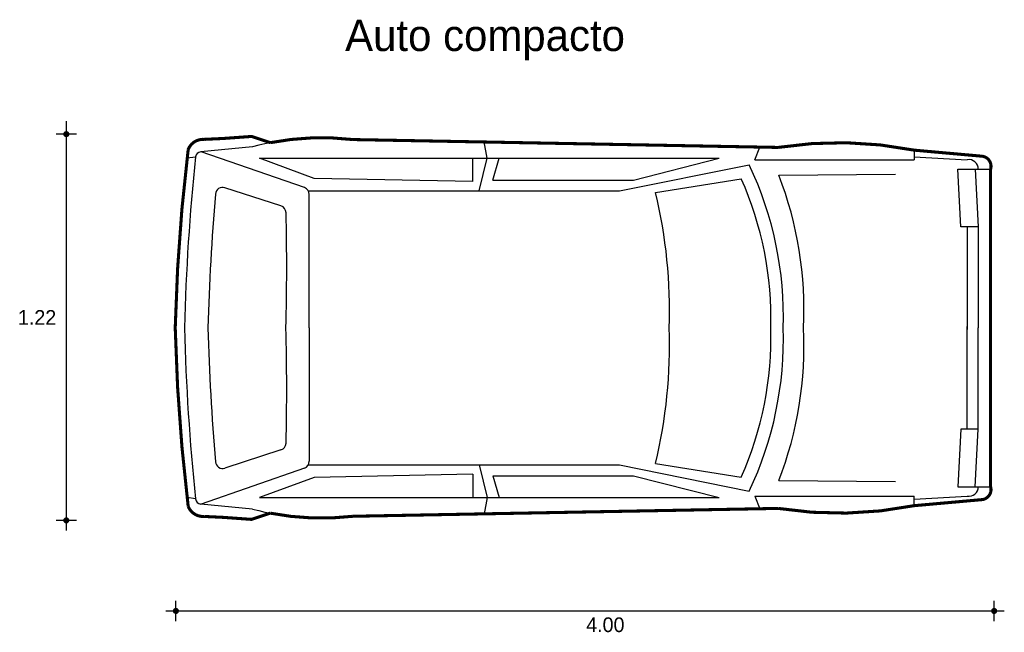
# Model space of a CAD drawing. Extents: x 9.57 to 14.39, y 3.75 to 6.75.
import ezdxf

# ---------------------------------------------------------------- set-up
doc = ezdxf.new("R2010")
doc.units = 0
doc.header["$MEASUREMENT"] = 0
for name, color, linetype in [('BORDE', 2, 'CONTINUOUS'), ('COTAS', 6, 'CONTINUOUS'), ('DIBUJO', 5, 'CONTINUOUS'), ('TEXTO', 4, 'CONTINUOUS')]:
    doc.layers.add(name, color=color, linetype=linetype)

msp = doc.modelspace()

# ---------------------------------------------------------------- linework, layer by layer
at = {"layer": 'BORDE', "const_width": 0.015}
msp.add_lwpolyline([(10.799, 6.1449), (10.7075, 6.1753), (10.5683, 6.1654), (10.4753, 6.161, 0.328376), (10.3971, 6.1112, 0.024228), (10.3337, 5.2375, 0.024228), (10.3971, 4.3638, 0.328376), (10.4753, 4.314), (10.5683, 4.3096), (10.7075, 4.2997), (10.799, 4.3301, 0.077565), (11.2035, 4.3149), (13.284, 4.3534, 0.088965), (13.9501, 4.3668), (14.2848, 4.3967, 0.445985), (14.324, 4.4598), (14.324, 5.2375), (14.324, 6.0152, 0.445985), (14.2848, 6.0783), (13.9501, 6.1082, 0.088965), (13.284, 6.1216), (11.2035, 6.1601, 0.077565)], format="xyb", close=True, dxfattribs=at)
at = {"layer": 'COTAS'}
for p, q in [((9.8007, 6.2503), (9.8007, 4.2449)), ((9.8507, 6.1867), (9.7507, 6.1867)), ((9.8507, 4.2949), (9.7507, 4.2949)), ((10.337, 3.8012), (10.337, 3.9012)), ((14.3414, 3.8012), (14.3414, 3.9012)), ((10.287, 3.8512), (14.391, 3.8512))]:
    msp.add_line(p, q, dxfattribs=at)
at = {"layer": 'COTAS', "const_width": 0.015}
for points in [[(9.7932, 6.1867, 1), (9.8082, 6.1867, 1)], [(9.7932, 4.2949, 1), (9.8082, 4.2949, 1)], [(10.3295, 3.8512, 1), (10.3445, 3.8512, 1)], [(14.3339, 3.8512, 1), (14.3489, 3.8512, 1)]]:
    msp.add_lwpolyline(points, format="xyb", close=True, dxfattribs=at)
at = {"layer": 'DIBUJO'}
for p, q in [((10.5683, 6.1654), (10.7075, 6.1753)), ((10.7075, 6.1753), (10.799, 6.1449)), ((10.712, 6.1248), (10.4586, 6.1001)), ((10.4753, 6.161), (10.5683, 6.1654)), ((11.2035, 6.1601), (13.284, 6.1216)), ((11.8596, 6.0686), (11.8451, 6.1482)), ((13.1704, 6.061), (13.1953, 6.1232)), ((10.4335, 6.0741), (10.392, 6.0682)), ((10.9657, 5.9245), (10.46, 6.1002)), ((13.9501, 6.1082), (13.9501, 6.061)), ((13.9501, 6.1082), (14.2848, 6.0783)), ((13.9501, 6.0762), (14.2095, 6.061)), ((10.7457, 6.0686), (12.9964, 6.0686)), ((11.0137, 5.9699), (10.7457, 6.0686)), ((11.7909, 5.9542), (11.7909, 6.0686)), ((11.8215, 5.9085), (11.8596, 6.0686)), ((11.888, 5.9618), (11.9185, 6.0686)), ((12.5086, 5.9085), (13.1425, 6.0368)), ((12.5763, 5.9618), (12.9964, 6.0686)), ((13.1704, 6.061), (13.9501, 6.061)), ((13.2875, 5.9854), (13.8585, 5.9899)), ((14.1638, 6.0152), (14.324, 6.0152)), ((14.179, 5.7331), (14.1638, 6.0152)), ((14.2477, 6.0152), (14.263, 5.7331)), ((14.324, 6.0152), (14.324, 5.2375)), ((11.7909, 5.9542), (11.0137, 5.9699)), ((11.888, 5.9618), (12.5763, 5.9618)), ((12.6836, 5.9008), (13.1038, 5.9683)), ((10.8512, 5.8351), (10.577, 5.9243)), ((10.9851, 5.9085), (12.5086, 5.9085)), ((10.9898, 5.2375), (10.9898, 5.8906)), ((14.263, 5.7331), (14.179, 5.7331)), ((14.2095, 5.7331), (14.2095, 5.2299)), ((14.263, 5.7331), (14.263, 5.2375)), ((10.9898, 5.2375), (10.9898, 4.5844)), ((14.2095, 4.7419), (14.2095, 5.2451)), ((14.263, 4.7419), (14.263, 5.2375)), ((14.324, 4.4598), (14.324, 5.2375)), ((14.179, 4.7419), (14.1638, 4.4598)), ((14.263, 4.7419), (14.179, 4.7419)), ((14.2477, 4.4598), (14.263, 4.7419)), ((10.8512, 4.6399), (10.577, 4.5507)), ((10.9657, 4.5505), (10.46, 4.3748)), ((10.9851, 4.5665), (12.5086, 4.5665)), ((11.8215, 4.5665), (11.8596, 4.4064)), ((12.5086, 4.5665), (13.1425, 4.4382)), ((12.6836, 4.5742), (13.1038, 4.5067)), ((11.0137, 4.5051), (10.7457, 4.4064)), ((11.7909, 4.5208), (11.0137, 4.5051)), ((11.7909, 4.5208), (11.7909, 4.4064)), ((11.888, 4.5132), (12.5763, 4.5132)), ((11.888, 4.5132), (11.9185, 4.4064)), ((12.5763, 4.5132), (12.9964, 4.4064)), ((13.2875, 4.4896), (13.8585, 4.4852)), ((14.1638, 4.4598), (14.324, 4.4598)), ((10.4335, 4.4009), (10.392, 4.4068)), ((10.7457, 4.4064), (12.9964, 4.4064)), ((11.8596, 4.4064), (11.8451, 4.3268)), ((13.1704, 4.414), (13.9501, 4.414)), ((13.1704, 4.414), (13.1953, 4.3518)), ((13.9501, 4.3668), (13.9501, 4.414)), ((13.9501, 4.3988), (14.2095, 4.414)), ((13.9501, 4.3668), (14.2848, 4.3967)), ((10.712, 4.3502), (10.4586, 4.3749)), ((11.2035, 4.3149), (13.284, 4.3534)), ((10.4753, 4.314), (10.5683, 4.3096)), ((10.5683, 4.3096), (10.7075, 4.2997)), ((10.7075, 4.2997), (10.799, 4.3301))]:
    msp.add_line(p, q, dxfattribs=at)
for centre, radius, start, end in [((11.05, 4.8567), 1.3124, 83.2845, 104.9253), ((10.47, 6.0829), 0.0782, 86.0772, 158.793), ((13.5799, 4.2577), 1.8872, 78.6861, 99.0218), ((19.3756, 5.0204), 9.0445, 173.07274, 178.62441), ((20.3269, 5.0155), 9.95, 173.88567, 178.72153), ((10.4613, 6.0723), 0.0279, 95.5685, 173.8857), ((14.276, 6.0292), 0.0499, 343.75, 79.8947), ((11.5866, 5.296), 1.7232, 358.0532, 25.4576), ((14.2181, 6.0161), 0.0457, 358.896, 100.7677), ((11.5938, 5.3278), 1.8169, 357.1504, 21.2193), ((11.5649, 5.2845), 1.684, 358.4022, 23.96), ((22.3803, 4.9096), 11.891, 175.25543, 178.42005), ((10.5659, 5.8902), 0.0359, 71.9769, 175.2554), ((10.954, 5.8906), 0.0359, 0, 70.8328), ((10.3296, 5.3265), 2.423, 357.8951, 13.7115), ((10.8401, 5.801), 0.0359, 1.4269, 71.9769), ((0.0023, 5.531), 10.877, 358.45353, 1.42686), ((19.3756, 5.4546), 9.0445, 181.37559, 186.92726), ((20.3269, 5.4595), 9.95, 181.27847, 186.11433), ((22.3803, 5.5654), 11.891, 181.57995, 184.74457), ((0.0023, 4.944), 10.877, 358.57314, 1.54647), ((10.3296, 5.1485), 2.423, 346.2885, 2.1049), ((11.5649, 5.1905), 1.684, 336.04, 1.5978), ((11.5866, 5.179), 1.7232, 334.5424, 1.9468), ((11.5938, 5.1472), 1.8169, 338.7807, 2.8496), ((10.8401, 4.674), 0.0359, 288.0231, 358.5731), ((10.5659, 4.5848), 0.0359, 184.7446, 288.0231), ((10.954, 4.5844), 0.0359, 289.1672, 0), ((14.2181, 4.4589), 0.0457, 259.2323, 1.104), ((14.276, 4.4458), 0.0499, 280.1053, 16.25), ((10.4613, 4.4027), 0.0279, 186.1143, 264.4315), ((10.47, 4.3921), 0.0782, 201.207, 273.9228), ((11.05, 5.6183), 1.3124, 255.0747, 276.7155), ((13.5799, 6.2173), 1.8872, 260.9782, 281.3139)]:
    msp.add_arc(centre, radius, start, end, dxfattribs=at)

# ---------------------------------------------------------------- texts
at = {"layer": 'COTAS'}
for s, p in [('1.22', (9.5639, 5.2529)), ('4.00', (12.3449, 3.7477))]:
    msp.add_text(s, height=0.072, dxfattribs=at).set_placement(p)
at = {"layer": 'TEXTO'}
msp.add_text('Auto compacto', height=0.153548, dxfattribs=at).set_placement((11.165, 6.5938))

doc.saveas('drawing.dxf')
